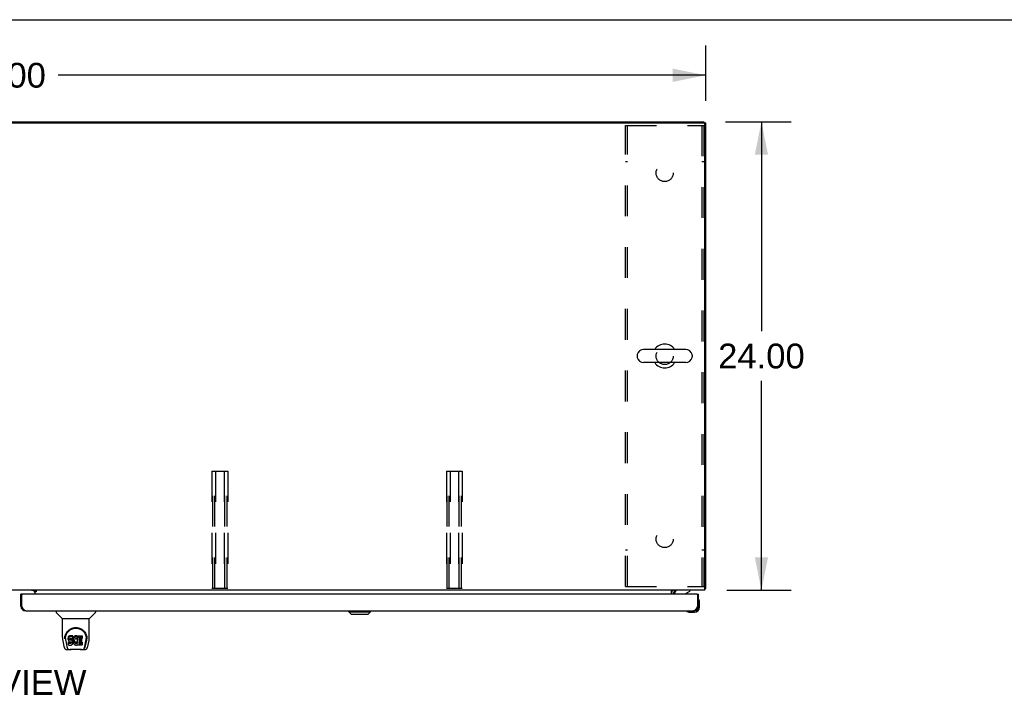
# Model space of a CAD drawing. Header units: inches. Extents: x 0 to 287, y 0 to 186.
# Tile 19 of 22: x 92 to 142, y 151 to 186. Entities that reach past the tile are written whole.
import ezdxf

# ---------------------------------------------------------------- set-up
doc = ezdxf.new("R2010")
doc.units = ezdxf.units.IN
doc.header["$LTSCALE"] = 15.81
doc.header["$MEASUREMENT"] = 0
doc.linetypes.add('HIDDEN', pattern=[0.2, 0.1, -0.1])
doc.layers.get('0').update_dxf_attribs({"linetype": 'CONTINUOUS'})
for name, color, linetype in [('02___PRT_ALL_AXES', 7, 'CONTINUOUS'), ('DEFAULT_2', 8, 'HIDDEN'), ('DIMENSIONS', 7, 'CONTINUOUS')]:
    doc.layers.add(name, color=color, linetype=linetype)
doc.styles.get("Standard").update_dxf_attribs({"font": 'arial.ttf'})
doc.dimstyles.new('DIMSTYLE_1', dxfattribs={"dimtxt": 1.268182, "dimasz": 1.690909, "dimexe": 0.09, "dimexo": 0.07, "dimgap": 0.0375, "dimtad": 0, "dimtih": 1, "dimtoh": 1, "dimzin": 4, "dimdsep": 46, "dimtxsty": 'Standard', "dimblk": '_FILLED', "dimblk1": '_FILLED', "dimblk2": '_FILLED', "dimcen": 0.09, "dimazin": 1, "dimtfac": 1, "dimtdec": 3, "dimtofl": 0, "dimtmove": 0, "dimatfit": 3, "dimldrblk": '_FILLED', "dimfxl": 1, "dimtolj": 1, "dimtzin": 4, "dimarcsym": 0})

# ---------------------------------------------------------------- blocks, each defined once
blk = doc.blocks.new('_FILLED')
at = {"color": 0, "linetype": 'ByBlock'}
blk.add_solid([(0, 0), (-1, 0.2), (-1, -0.2)], dxfattribs=at)
blk = doc.blocks.new('*D1')
at = {"layer": 'DIMENSIONS', "color": 2, "linetype": 'Continuous'}
for p, q in [((55.183, 181.73), (55.183, 184.676)), ((127.183, 181.844), (127.183, 184.676)), ((55.183, 183.154), (88.333, 183.154)), ((127.183, 183.154), (94.032, 183.154))]:
    blk.add_line(p, q, dxfattribs=at)
at = {"layer": 'DIMENSIONS', "color": 2, "linetype": 'Continuous', "xscale": 1.6909090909, "yscale": 1.6909090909, "zscale": 1.6909090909, "rotation": 180}
blk.add_blockref('_FILLED', (55.183, 183.154), dxfattribs=at)
at = {"layer": 'DIMENSIONS', "color": 2, "linetype": 'Continuous', "xscale": 1.6909090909, "yscale": 1.6909090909, "zscale": 1.6909090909}
blk.add_blockref('_FILLED', (127.183, 183.154), dxfattribs=at)
at = {"layer": 'DIMENSIONS', "color": 2, "linetype": 'Continuous', "insert": (91.183, 183.788), "char_height": 1.2682, "width": 4.43156, "attachment_point": 2, "line_spacing_factor": 0.9}
blk.add_mtext('72.00', dxfattribs=at)
blk = doc.blocks.new('*D19')
at = {"layer": 'DIMENSIONS', "color": 2, "linetype": 'Continuous'}
for p, q in [((128.2, 180.775), (131.554, 180.775)), ((130.032, 180.775), (130.032, 170.043)), ((130.032, 156.775), (130.032, 167.507)), ((128.254, 156.775), (131.554, 156.775))]:
    blk.add_line(p, q, dxfattribs=at)
at = {"layer": 'DIMENSIONS', "color": 2, "linetype": 'Continuous', "xscale": 1.6909090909, "yscale": 1.6909090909, "zscale": 1.6909090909}
for p, rotation in [((130.032, 180.775), 90), ((130.032, 156.775), 270)]:
    blk.add_blockref('_FILLED', p, dxfattribs=dict(at, rotation=rotation))
at = {"layer": 'DIMENSIONS', "color": 2, "linetype": 'Continuous', "insert": (130.032, 169.409), "char_height": 1.2682, "width": 4.43156, "attachment_point": 2, "line_spacing_factor": 0.9}
blk.add_mtext('24.00', dxfattribs=at)

msp = doc.modelspace()

# ---------------------------------------------------------------- linework, layer by layer
at = {"color": 7, "linetype": 'Continuous'}
for p, q in [((0, 186), (287.455, 186)), ((55.287, 180.775), (127.079, 180.775)), ((127.079, 180.775), (127.079, 180.723)), ((127.079, 180.723), (127.183, 180.723)), ((126.159, 169.109), (123.999, 169.109)), ((123.669, 168.813), (123.669, 168.737)), ((126.159, 168.441), (123.999, 168.441)), ((126.489, 168.813), (126.489, 168.737)), ((126.366, 156.775), (126.366, 156.736)), ((127.131, 156.879), (127.183, 156.879)), ((92.182, 156.571), (92.12, 156.571)), ((92.757, 156.764), (92.821, 156.7)), ((92.897, 156.74), (92.829, 156.74)), ((92.829, 156.695), (92.829, 156.74)), ((125.541, 156.774), (125.575, 156.739)), ((125.579, 156.736), (125.579, 156.736)), ((125.579, 156.571), (125.579, 156.618)), ((126.127, 156.598), (126.366, 156.736)), ((126.746, 156.571), (126.808, 156.571)), ((126.823, 156.305), (126.821, 156.312)), ((92.12, 155.963), (92.162, 155.963)), ((126.808, 155.963), (126.766, 155.963)), ((126.808, 155.92), (126.808, 155.963)), ((126.868, 156.176), (126.865, 156.214)), ((126.868, 155.92), (126.868, 156.176)), ((93.929, 155.717), (93.929, 155.655)), ((94.238, 155.329), (93.94, 155.627)), ((94.244, 155.323), (95.622, 155.323)), ((94.244, 154.351), (94.244, 155.323)), ((95.622, 154.352), (95.622, 155.323)), ((95.627, 155.329), (95.925, 155.627)), ((95.936, 155.717), (95.936, 155.655)), ((108.912, 155.678), (108.912, 155.717)), ((108.912, 155.678), (110.016, 155.678)), ((109.03, 155.559), (108.912, 155.678)), ((108.913, 155.678), (108.913, 155.717)), ((109.031, 155.559), (108.913, 155.678)), ((109.03, 155.559), (109.897, 155.559)), ((109.897, 155.559), (110.016, 155.678)), ((110.016, 155.678), (110.016, 155.717)), ((126.213, 155.704), (126.219, 155.702)), ((126.31, 155.66), (126.348, 155.657)), ((126.348, 155.657), (126.605, 155.657)), ((126.561, 155.717), (126.605, 155.717)), ((94.369, 154.382), (94.368, 154.319)), ((94.406, 154.31), (94.406, 154.286)), ((94.548, 154.355), (94.546, 154.331)), ((94.546, 154.264), (94.546, 154.331)), ((94.548, 154.288), (94.546, 154.264)), ((94.546, 154.264), (94.547, 154.24)), ((94.553, 154.378), (94.548, 154.355)), ((94.548, 154.288), (94.548, 154.355)), ((94.553, 154.311), (94.548, 154.288)), ((94.563, 154.401), (94.553, 154.378)), ((94.553, 154.311), (94.553, 154.378)), ((94.563, 154.334), (94.553, 154.311)), ((94.576, 154.42), (94.563, 154.401)), ((94.563, 154.334), (94.563, 154.401)), ((94.576, 154.354), (94.563, 154.334)), ((94.585, 154.428), (94.576, 154.42)), ((94.576, 154.354), (94.576, 154.42)), ((94.585, 154.362), (94.576, 154.354)), ((94.594, 154.435), (94.585, 154.428)), ((94.585, 154.362), (94.585, 154.428)), ((94.594, 154.368), (94.585, 154.362)), ((94.616, 154.445), (94.594, 154.435)), ((94.594, 154.368), (94.594, 154.435)), ((94.616, 154.378), (94.594, 154.368)), ((94.639, 154.452), (94.616, 154.445)), ((94.616, 154.378), (94.616, 154.445)), ((94.639, 154.385), (94.616, 154.378)), ((94.618, 154.268), (94.62, 154.283)), ((94.618, 154.245), (94.618, 154.268)), ((94.618, 154.253), (94.618, 154.268)), ((94.62, 154.283), (94.623, 154.289)), ((94.62, 154.238), (94.62, 154.283)), ((94.623, 154.289), (94.629, 154.294)), ((94.625, 154.232), (94.625, 154.291)), ((94.629, 154.294), (94.643, 154.299)), ((94.631, 154.294), (94.631, 154.295)), ((94.646, 154.29), (94.631, 154.294)), ((94.631, 154.228), (94.631, 154.294)), ((94.779, 154.452), (94.639, 154.452)), ((94.639, 154.385), (94.639, 154.452)), ((94.779, 154.385), (94.639, 154.385)), ((94.643, 154.299), (94.658, 154.3)), ((94.67, 154.291), (94.646, 154.29)), ((94.646, 154.224), (94.646, 154.29)), ((94.658, 154.3), (94.771, 154.3)), ((94.694, 154.29), (94.67, 154.291)), ((94.67, 154.224), (94.67, 154.291)), ((94.717, 154.285), (94.694, 154.29)), ((94.694, 154.223), (94.694, 154.29)), ((94.728, 154.28), (94.717, 154.285)), ((94.717, 154.218), (94.717, 154.285)), ((94.738, 154.273), (94.728, 154.28)), ((94.728, 154.213), (94.728, 154.28)), ((94.755, 154.256), (94.738, 154.273)), ((94.738, 154.206), (94.738, 154.273)), ((94.768, 154.236), (94.755, 154.256)), ((94.755, 154.189), (94.755, 154.256)), ((94.771, 154.3), (94.777, 154.3)), ((94.777, 154.3), (94.779, 154.306)), ((94.781, 154.409), (94.779, 154.452)), ((94.779, 154.385), (94.779, 154.452)), ((94.781, 154.342), (94.779, 154.385)), ((94.779, 154.306), (94.78, 154.319)), ((94.783, 154.288), (94.779, 154.244)), ((94.78, 154.319), (94.781, 154.342)), ((94.781, 154.342), (94.781, 154.409)), ((94.787, 154.31), (94.783, 154.288)), ((94.783, 154.221), (94.783, 154.288)), ((94.793, 154.331), (94.787, 154.31)), ((94.787, 154.243), (94.787, 154.31)), ((94.793, 154.265), (94.787, 154.243)), ((94.802, 154.352), (94.793, 154.331)), ((94.793, 154.265), (94.793, 154.331)), ((94.802, 154.285), (94.793, 154.265)), ((94.813, 154.371), (94.802, 154.352)), ((94.802, 154.285), (94.802, 154.352)), ((94.813, 154.305), (94.802, 154.285)), ((94.826, 154.39), (94.813, 154.371)), ((94.813, 154.305), (94.813, 154.371)), ((94.826, 154.323), (94.813, 154.305)), ((94.84, 154.406), (94.826, 154.39)), ((94.826, 154.323), (94.826, 154.39)), ((94.84, 154.34), (94.826, 154.323)), ((94.857, 154.422), (94.84, 154.406)), ((94.84, 154.34), (94.84, 154.406)), ((94.857, 154.355), (94.84, 154.34)), ((94.875, 154.435), (94.857, 154.422)), ((94.857, 154.355), (94.857, 154.422)), ((94.875, 154.368), (94.857, 154.355)), ((94.876, 154.267), (94.862, 154.244)), ((94.895, 154.443), (94.875, 154.435)), ((94.875, 154.368), (94.875, 154.435)), ((94.895, 154.377), (94.875, 154.368)), ((94.884, 154.277), (94.876, 154.267)), ((94.895, 154.285), (94.884, 154.277)), ((94.917, 154.448), (94.895, 154.443)), ((94.895, 154.377), (94.895, 154.443)), ((94.917, 154.382), (94.895, 154.377)), ((94.92, 154.295), (94.895, 154.285)), ((94.939, 154.451), (94.917, 154.448)), ((94.917, 154.382), (94.917, 154.448)), ((94.939, 154.384), (94.917, 154.382)), ((94.932, 154.299), (94.92, 154.295)), ((94.946, 154.298), (94.932, 154.299)), ((94.939, 154.451), (94.962, 154.45)), ((94.939, 154.384), (94.939, 154.451)), ((94.962, 154.383), (94.939, 154.384)), ((94.959, 154.295), (94.946, 154.298)), ((94.971, 154.29), (94.959, 154.295)), ((94.973, 154.448), (94.962, 154.45)), ((94.962, 154.383), (94.962, 154.45)), ((94.973, 154.382), (94.962, 154.383)), ((94.983, 154.445), (94.973, 154.448)), ((94.973, 154.382), (94.973, 154.448)), ((94.983, 154.378), (94.973, 154.382)), ((95.004, 154.361), (94.977, 154.293)), ((95.002, 154.433), (94.983, 154.445)), ((94.983, 154.378), (94.983, 154.445)), ((95.002, 154.366), (94.983, 154.378)), ((95.002, 154.433), (95.002, 154.366)), ((95.004, 154.429), (95.004, 154.363)), ((95.012, 154.45), (95.249, 154.45)), ((95.012, 154.058), (95.012, 154.45)), ((95.012, 154.383), (95.249, 154.383)), ((95.082, 154.295), (95.082, 154.228)), ((95.249, 154.3), (95.087, 154.3)), ((95.087, 154.29), (95.218, 154.29)), ((95.223, 154.286), (95.223, 154.146)), ((95.254, 154.445), (95.254, 154.304)), ((95.496, 154.382), (95.497, 154.319)), ((95.503, 154.296), (95.503, 154.297)), ((94.259, 154.208), (94.324, 153.903)), ((94.415, 154.188), (94.472, 153.896)), ((94.49, 153.827), (94.482, 153.827)), ((94.488, 153.831), (94.492, 153.822)), ((94.492, 153.821), (94.492, 153.822)), ((94.547, 154.24), (94.551, 154.217)), ((94.549, 153.979), (94.549, 154.12)), ((94.551, 154.217), (94.559, 154.195)), ((94.613, 154.058), (94.553, 154.058)), ((94.613, 154.125), (94.554, 154.125)), ((94.554, 154.058), (94.554, 154.125)), ((94.554, 153.974), (94.698, 153.974)), ((94.559, 154.195), (94.572, 154.175)), ((94.572, 154.175), (94.589, 154.157)), ((94.589, 154.157), (94.609, 154.144)), ((94.609, 154.144), (94.62, 154.14)), ((94.674, 154.126), (94.613, 154.125)), ((94.613, 154.058), (94.613, 154.125)), ((94.674, 154.059), (94.613, 154.058)), ((94.618, 154.245), (94.618, 154.253)), ((94.62, 154.238), (94.618, 154.245)), ((94.625, 154.232), (94.62, 154.238)), ((94.62, 154.14), (94.631, 154.138)), ((94.631, 154.228), (94.625, 154.232)), ((94.646, 154.224), (94.631, 154.228)), ((94.631, 154.138), (94.679, 154.137)), ((94.67, 154.224), (94.646, 154.224)), ((94.694, 154.223), (94.67, 154.224)), ((94.689, 154.127), (94.674, 154.126)), ((94.674, 154.059), (94.674, 154.126)), ((94.689, 154.06), (94.674, 154.059)), ((94.679, 154.137), (94.686, 154.137)), ((94.686, 154.137), (94.693, 154.134)), ((94.695, 154.13), (94.689, 154.127)), ((94.689, 154.06), (94.689, 154.127)), ((94.695, 154.063), (94.689, 154.06)), ((94.693, 154.134), (94.699, 154.13)), ((94.717, 154.218), (94.694, 154.223)), ((94.697, 154.132), (94.695, 154.13)), ((94.695, 154.063), (94.695, 154.13)), ((94.701, 154.069), (94.695, 154.063)), ((94.698, 153.974), (94.71, 153.975)), ((94.699, 154.13), (94.704, 154.124)), ((94.701, 154.069), (94.701, 154.128)), ((94.71, 154.081), (94.701, 154.069)), ((94.704, 154.124), (94.711, 154.11)), ((94.71, 154.081), (94.71, 154.112)), ((94.713, 154.088), (94.71, 154.081)), ((94.71, 153.975), (94.721, 153.979)), ((94.711, 154.11), (94.713, 154.095)), ((94.713, 154.088), (94.713, 154.1)), ((94.713, 154.095), (94.713, 154.088)), ((94.728, 154.213), (94.717, 154.218)), ((94.721, 153.979), (94.741, 153.993)), ((94.738, 154.206), (94.728, 154.213)), ((94.755, 154.189), (94.738, 154.206)), ((94.741, 153.993), (94.758, 154.01)), ((94.768, 154.169), (94.755, 154.189)), ((94.758, 154.01), (94.764, 154.02)), ((94.764, 154.02), (94.77, 154.031)), ((94.778, 154.214), (94.768, 154.236)), ((94.768, 154.169), (94.768, 154.236)), ((94.778, 154.147), (94.768, 154.169)), ((94.77, 154.031), (94.778, 154.053)), ((94.779, 154.21), (94.778, 154.214)), ((94.778, 154.147), (94.778, 154.214)), ((94.784, 154.124), (94.778, 154.147)), ((94.778, 154.053), (94.785, 154.076)), ((94.779, 154.177), (94.779, 154.244)), ((94.783, 154.221), (94.779, 154.177)), ((94.779, 154.177), (94.78, 154.155)), ((94.78, 154.155), (94.783, 154.132)), ((94.787, 154.243), (94.783, 154.221)), ((94.783, 154.132), (94.787, 154.111)), ((94.786, 154.1), (94.784, 154.124)), ((94.785, 154.076), (94.786, 154.1)), ((94.786, 154.1), (94.786, 154.115)), ((94.787, 154.111), (94.794, 154.09)), ((94.794, 154.09), (94.816, 154.05)), ((94.816, 154.05), (94.828, 154.032)), ((94.828, 154.032), (94.843, 154.015)), ((94.843, 154.015), (94.859, 154)), ((94.849, 154.192), (94.848, 154.166)), ((94.848, 154.166), (94.849, 154.152)), ((94.852, 154.219), (94.849, 154.192)), ((94.849, 154.152), (94.849, 154.192)), ((94.849, 154.152), (94.852, 154.14)), ((94.851, 154.212), (94.852, 154.206)), ((94.856, 154.232), (94.852, 154.219)), ((94.852, 154.206), (94.863, 154.182)), ((94.852, 154.14), (94.852, 154.206)), ((94.852, 154.14), (94.863, 154.115)), ((94.862, 154.244), (94.856, 154.232)), ((94.859, 154), (94.877, 153.986)), ((94.863, 154.182), (94.876, 154.158)), ((94.863, 154.115), (94.863, 154.182)), ((94.863, 154.115), (94.876, 154.092)), ((94.876, 154.158), (94.885, 154.148)), ((94.876, 154.092), (94.876, 154.158)), ((94.876, 154.092), (94.885, 154.082)), ((94.877, 153.986), (94.887, 153.981)), ((94.885, 154.148), (94.895, 154.139)), ((94.885, 154.082), (94.885, 154.148)), ((94.885, 154.082), (94.895, 154.073)), ((94.887, 153.981), (94.897, 153.978)), ((94.895, 154.139), (94.906, 154.132)), ((94.895, 154.073), (94.895, 154.139)), ((94.895, 154.073), (94.906, 154.065)), ((94.897, 153.978), (94.919, 153.972)), ((94.906, 154.132), (94.918, 154.127)), ((94.906, 154.065), (94.906, 154.132)), ((94.906, 154.065), (94.918, 154.06)), ((94.918, 154.127), (94.932, 154.125)), ((94.918, 154.06), (94.918, 154.127)), ((94.918, 154.06), (94.932, 154.058)), ((94.919, 153.972), (94.941, 153.97)), ((94.932, 154.125), (94.945, 154.124)), ((94.932, 154.058), (94.932, 154.125)), ((94.932, 154.058), (94.945, 154.058)), ((94.941, 153.97), (94.963, 153.973)), ((94.945, 154.124), (94.958, 154.126)), ((94.945, 154.058), (94.945, 154.124)), ((94.945, 154.058), (94.958, 154.06)), ((94.958, 154.126), (94.971, 154.13)), ((94.958, 154.06), (94.958, 154.126)), ((94.958, 154.06), (94.971, 154.064)), ((94.963, 153.973), (94.985, 153.979)), ((94.971, 154.13), (94.983, 154.136)), ((94.971, 154.064), (94.971, 154.13)), ((94.971, 154.064), (94.983, 154.069)), ((94.983, 154.136), (94.994, 154.143)), ((94.983, 154.069), (94.983, 154.136)), ((94.983, 154.069), (94.994, 154.077)), ((94.985, 153.979), (95.003, 153.991)), ((94.994, 154.143), (94.994, 154.077)), ((95, 154.142), (95.012, 154.125)), ((95, 154.075), (95.012, 154.058)), ((95.003, 153.991), (95.004, 153.991)), ((95.014, 153.991), (95.004, 153.991)), ((95.014, 153.978), (95.014, 153.991)), ((95.25, 153.974), (95.019, 153.974)), ((95.084, 154.137), (95.084, 154.059)), ((95.087, 154.223), (95.218, 154.223)), ((95.218, 154.141), (95.088, 154.141)), ((95.088, 154.122), (95.25, 154.122)), ((95.088, 154.055), (95.25, 154.055)), ((95.254, 154.117), (95.254, 153.978)), ((95.373, 153.821), (95.374, 153.822)), ((95.374, 153.822), (95.377, 153.831)), ((95.383, 153.827), (95.375, 153.827)), ((95.393, 153.896), (95.45, 154.185)), ((95.434, 153.931), (95.487, 154.201)), ((95.45, 154.185), (95.45, 154.189)), ((95.541, 153.903), (95.606, 154.208)), ((94.448, 153.748), (94.649, 153.748)), ((94.534, 153.748), (94.528, 153.748)), ((94.534, 153.748), (94.533, 153.748)), ((95.226, 153.737), (94.639, 153.737)), ((95.216, 153.748), (95.417, 153.748)), ((95.332, 153.748), (95.331, 153.748))]:
    msp.add_line(p, q, dxfattribs=at)
at = {"color": 3, "linetype": 'Continuous'}
for p, q in [((55.297, 180.723), (127.068, 180.723)), ((127.131, 156.775), (127.131, 180.66)), ((127.183, 156.879), (127.183, 180.723)), ((127.131, 156.775), (55.235, 156.775)), ((92.829, 156.745), (92.829, 156.775)), ((125.433, 156.571), (125.433, 156.775)), ((92.12, 155.963), (92.12, 156.571)), ((92.162, 155.963), (92.162, 156.551)), ((126.746, 156.571), (92.182, 156.571)), ((92.829, 156.764), (92.657, 156.764)), ((92.829, 156.745), (92.897, 156.745)), ((92.897, 156.695), (92.829, 156.695)), ((92.829, 156.695), (92.829, 156.571)), ((92.897, 156.745), (92.897, 156.695)), ((125.537, 156.632), (125.537, 156.571)), ((125.573, 156.743), (125.571, 156.745)), ((125.577, 156.737), (125.573, 156.743)), ((125.579, 156.736), (125.577, 156.737)), ((125.577, 156.737), (125.577, 156.737)), ((126.766, 156.551), (126.766, 155.963)), ((126.808, 155.963), (126.808, 156.571)), ((92.169, 155.95), (92.162, 155.963)), ((92.18, 155.93), (92.169, 155.95)), ((92.187, 155.917), (92.18, 155.93)), ((92.194, 155.904), (92.187, 155.917)), ((92.201, 155.891), (92.194, 155.904)), ((92.208, 155.878), (92.201, 155.891)), ((126.737, 155.91), (126.73, 155.898)), ((126.744, 155.924), (126.737, 155.91)), ((126.751, 155.937), (126.744, 155.924)), ((126.766, 155.963), (126.751, 155.937)), ((92.367, 155.717), (126.561, 155.717))]:
    msp.add_line(p, q, dxfattribs=at)
for points in [[(125.55, 156.769), (125.547, 156.771), (125.545, 156.773), (125.542, 156.774), (125.54, 156.774), (125.538, 156.775)], [(127.131, 156.859), (127.131, 156.859), (127.135, 156.86), (127.139, 156.861), (127.143, 156.862), (127.147, 156.863)], [(127.147, 156.863), (127.155, 156.865), (127.158, 156.865), (127.162, 156.866), (127.165, 156.867), (127.168, 156.868), (127.171, 156.869), (127.173, 156.869), (127.176, 156.87), (127.177, 156.871), (127.179, 156.872), (127.18, 156.874), (127.181, 156.875), (127.182, 156.876), (127.182, 156.877), (127.183, 156.879)], [(125.562, 156.757), (125.56, 156.76), (125.557, 156.762), (125.555, 156.765), (125.552, 156.767), (125.55, 156.769)], [(125.571, 156.745), (125.57, 156.747), (125.568, 156.75), (125.566, 156.752), (125.564, 156.755), (125.562, 156.757)], [(125.58, 156.735), (125.579, 156.735), (125.579, 156.735), (125.579, 156.735), (125.579, 156.736)], [(92.367, 155.717), (92.363, 155.717), (92.36, 155.717), (92.356, 155.718), (92.352, 155.718), (92.349, 155.719), (92.345, 155.72), (92.342, 155.721), (92.338, 155.723), (92.335, 155.724), (92.331, 155.726), (92.328, 155.728), (92.324, 155.73), (92.321, 155.732), (92.317, 155.734), (92.314, 155.737), (92.31, 155.74), (92.307, 155.743), (92.303, 155.746), (92.3, 155.749), (92.296, 155.752), (92.293, 155.756), (92.289, 155.759), (92.285, 155.763), (92.282, 155.767), (92.278, 155.771), (92.275, 155.776), (92.271, 155.78), (92.268, 155.784), (92.264, 155.789), (92.261, 155.794), (92.257, 155.799), (92.254, 155.804), (92.25, 155.809), (92.247, 155.814), (92.243, 155.82), (92.24, 155.825), (92.236, 155.831), (92.233, 155.836), (92.229, 155.842), (92.226, 155.848), (92.222, 155.854), (92.218, 155.86), (92.215, 155.866), (92.211, 155.872), (92.208, 155.878)], [(126.73, 155.898), (126.723, 155.885), (126.72, 155.878), (126.716, 155.872), (126.713, 155.866), (126.709, 155.86), (126.706, 155.854), (126.702, 155.848), (126.699, 155.842), (126.695, 155.836), (126.692, 155.831), (126.688, 155.825), (126.684, 155.82), (126.681, 155.814), (126.677, 155.809), (126.674, 155.804), (126.67, 155.799), (126.667, 155.794), (126.663, 155.789), (126.66, 155.784), (126.656, 155.78), (126.653, 155.776), (126.649, 155.771), (126.646, 155.767), (126.642, 155.763), (126.639, 155.759), (126.635, 155.756), (126.632, 155.752), (126.628, 155.749), (126.625, 155.746), (126.621, 155.743), (126.617, 155.74), (126.614, 155.737), (126.61, 155.734), (126.607, 155.732), (126.603, 155.73), (126.6, 155.728), (126.596, 155.726), (126.593, 155.724), (126.589, 155.723), (126.586, 155.721), (126.582, 155.72), (126.579, 155.719), (126.575, 155.718), (126.572, 155.718), (126.568, 155.717), (126.565, 155.717), (126.561, 155.717)]]:
    msp.add_lwpolyline(points, dxfattribs=at)
at = {"color": 7, "linetype": 'Continuous'}
for points in [[(94.362, 154.309), (94.364, 154.352), (94.372, 154.404), (94.384, 154.453), (94.399, 154.499), (94.417, 154.542), (94.439, 154.583), (94.463, 154.621), (94.49, 154.657), (94.52, 154.691), (94.552, 154.722), (94.586, 154.75), (94.623, 154.776), (94.662, 154.799), (94.703, 154.819), (94.746, 154.836), (94.791, 154.849), (94.836, 154.859), (94.883, 154.865), (94.931, 154.867), (94.978, 154.865), (95.025, 154.86), (95.071, 154.85), (95.115, 154.837), (95.159, 154.82), (95.2, 154.801), (95.239, 154.778), (95.276, 154.753), (95.31, 154.724), (95.342, 154.694), (95.372, 154.66), (95.399, 154.625), (95.424, 154.587), (95.446, 154.546), (95.465, 154.503), (95.48, 154.457), (95.492, 154.409), (95.5, 154.357), (95.503, 154.309)], [(94.406, 154.31), (94.406, 154.33), (94.407, 154.354), (94.41, 154.378), (94.414, 154.402), (94.419, 154.425), (94.424, 154.448), (94.431, 154.471), (94.439, 154.493), (94.447, 154.515), (94.457, 154.536), (94.467, 154.556), (94.478, 154.576), (94.489, 154.595), (94.502, 154.613), (94.514, 154.63), (94.528, 154.647), (94.541, 154.662), (94.555, 154.677), (94.57, 154.691), (94.584, 154.705), (94.599, 154.718), (94.614, 154.73), (94.63, 154.741), (94.646, 154.751), (94.661, 154.761), (94.677, 154.77), (94.693, 154.779)], [(94.693, 154.779), (94.709, 154.787), (94.725, 154.794), (94.741, 154.8), (94.757, 154.806), (94.772, 154.812), (94.788, 154.816), (94.804, 154.821), (94.82, 154.824), (94.836, 154.828), (94.852, 154.83), (94.868, 154.833), (94.884, 154.834), (94.9, 154.835), (94.916, 154.836), (94.932, 154.836), (94.948, 154.836), (94.964, 154.836), (94.98, 154.834), (94.996, 154.833), (95.012, 154.83), (95.028, 154.828), (95.043, 154.825), (95.059, 154.821), (95.075, 154.817), (95.091, 154.812), (95.107, 154.807), (95.123, 154.801), (95.139, 154.794), (95.155, 154.787)], [(95.155, 154.787), (95.171, 154.779), (95.187, 154.771), (95.203, 154.762), (95.219, 154.752), (95.234, 154.741), (95.25, 154.73), (95.265, 154.718), (95.28, 154.706), (95.295, 154.692), (95.309, 154.678), (95.323, 154.663), (95.337, 154.647), (95.35, 154.63), (95.363, 154.613), (95.376, 154.595), (95.387, 154.576), (95.398, 154.556), (95.408, 154.536), (95.418, 154.515), (95.426, 154.494), (95.434, 154.471), (95.441, 154.449), (95.447, 154.426), (95.451, 154.402), (95.455, 154.378), (95.458, 154.354), (95.459, 154.33), (95.459, 154.31)], [(94.244, 154.351), (94.244, 154.325), (94.247, 154.282), (94.253, 154.24), (94.259, 154.208)], [(94.362, 154.296), (94.362, 154.301), (94.362, 154.309)], [(94.406, 154.286), (94.406, 154.27), (94.408, 154.242), (94.411, 154.214), (94.415, 154.188)], [(95.45, 154.189), (95.451, 154.192), (95.452, 154.195), (95.452, 154.198), (95.453, 154.201), (95.453, 154.205), (95.454, 154.208), (95.454, 154.211), (95.455, 154.215), (95.455, 154.218), (95.456, 154.222), (95.456, 154.226), (95.456, 154.23), (95.457, 154.234), (95.457, 154.238), (95.458, 154.242), (95.458, 154.246), (95.458, 154.25), (95.459, 154.255), (95.459, 154.259), (95.459, 154.264), (95.459, 154.269), (95.459, 154.274), (95.459, 154.279), (95.459, 154.284), (95.459, 154.31)], [(95.503, 154.309), (95.503, 154.302), (95.503, 154.297)], [(95.606, 154.208), (95.612, 154.239), (95.618, 154.282), (95.621, 154.324), (95.622, 154.352)], [(94.324, 153.903), (94.327, 153.888), (94.333, 153.867), (94.339, 153.849), (94.345, 153.832), (94.351, 153.817), (94.359, 153.804), (94.367, 153.792), (94.377, 153.781), (94.387, 153.77), (94.4, 153.762), (94.414, 153.755), (94.428, 153.751), (94.444, 153.749), (94.448, 153.748)], [(94.472, 153.896), (94.474, 153.884), (94.478, 153.87), (94.481, 153.857), (94.484, 153.844), (94.488, 153.831)], [(94.492, 153.821), (94.497, 153.809), (94.503, 153.796), (94.51, 153.785), (94.516, 153.776), (94.524, 153.768), (94.532, 153.761), (94.541, 153.755), (94.551, 153.751), (94.561, 153.749), (94.568, 153.748)], [(94.553, 154.125), (94.553, 154.125), (94.553, 154.125), (94.552, 154.125), (94.552, 154.124), (94.551, 154.124), (94.551, 154.124), (94.551, 154.124), (94.55, 154.123), (94.55, 154.123), (94.55, 154.122), (94.549, 154.122), (94.549, 154.121), (94.549, 154.121), (94.549, 154.12)], [(94.553, 154.058), (94.553, 154.058), (94.553, 154.058), (94.552, 154.058), (94.552, 154.058), (94.551, 154.057), (94.551, 154.057), (94.551, 154.057), (94.55, 154.056), (94.55, 154.056), (94.55, 154.056), (94.549, 154.055), (94.549, 154.055), (94.549, 154.054), (94.549, 154.053)], [(94.649, 153.748), (94.67, 153.749), (94.692, 153.751), (94.715, 153.753), (94.74, 153.755), (94.766, 153.758), (94.792, 153.761), (94.82, 153.764), (94.848, 153.766), (94.877, 153.768), (94.906, 153.769), (94.935, 153.769), (94.964, 153.769), (94.993, 153.768), (95.022, 153.766), (95.05, 153.763), (95.077, 153.761), (95.103, 153.758), (95.128, 153.755), (95.152, 153.753), (95.175, 153.75), (95.196, 153.749), (95.216, 153.748)], [(94.649, 153.748), (94.671, 153.749), (94.698, 153.751), (94.725, 153.753), (94.782, 153.759)], [(94.782, 153.759), (94.811, 153.762), (94.841, 153.764), (94.871, 153.766), (94.902, 153.767), (94.932, 153.767), (94.963, 153.767), (94.993, 153.766), (95.023, 153.764), (95.053, 153.762), (95.082, 153.759), (95.139, 153.753)], [(95.139, 153.753), (95.167, 153.751), (95.194, 153.749), (95.216, 153.748)], [(95.297, 153.748), (95.305, 153.749), (95.315, 153.751), (95.324, 153.755), (95.333, 153.761), (95.341, 153.768), (95.349, 153.776), (95.355, 153.785), (95.362, 153.796), (95.368, 153.808), (95.373, 153.821)], [(95.377, 153.831), (95.381, 153.844), (95.384, 153.857), (95.388, 153.87), (95.391, 153.884), (95.393, 153.896)], [(95.417, 153.748), (95.432, 153.75), (95.445, 153.753), (95.458, 153.758), (95.469, 153.764), (95.48, 153.772), (95.489, 153.781), (95.498, 153.791), (95.505, 153.802), (95.512, 153.813), (95.518, 153.826), (95.523, 153.84), (95.529, 153.855), (95.534, 153.872), (95.539, 153.891), (95.541, 153.903)]]:
    msp.add_lwpolyline(points, dxfattribs=at)
at = {"color": 3, "linetype": 'Continuous'}
for centre, radius, start, end in [((127.068, 180.66), 0.0625, 0, 90), ((125.679, 156.632), 0.142, 90, 180), ((92.182, 156.551), 0.02, 90, 180), ((92.714, 156.66), 0.115, 0, 64.7498), ((126.746, 156.551), 0.02, 0, 90), ((92.367, 155.963), 0.246, 180, 270), ((126.561, 155.963), 0.246, 270, 360)]:
    msp.add_arc(centre, radius, start, end, dxfattribs=at)
at = {"color": 7, "linetype": 'Continuous'}
for centre, radius, start, end in [((125.079, 168.775), 0.61, 33.2138, 146.7862), ((123.999, 168.775), 0.334, 90, 167.5716), ((126.159, 168.775), 0.334, 12.4284, 90), ((123.826, 168.813), 0.157, 167.5716, 180), ((123.826, 168.737), 0.157, 180, 192.4284), ((123.999, 168.775), 0.334, 192.4284, 270), ((125.079, 168.775), 0.61, 213.2138, 326.7862), ((126.159, 168.775), 0.334, 270, 347.5716), ((126.332, 168.813), 0.157, 0, 12.4284), ((126.332, 168.737), 0.157, 347.5716, 360), ((125.679, 156.632), 0.246, 144.6738, 180), ((125.736, 156.618), 0.157, 90, 180), ((126.178, 156.511), 0.1, 120.092, 143.4532), ((126.823, 156.297), 0.015, 96.3796, 180), ((126.819, 156.297), 0.015, 30.8899, 83.6204), ((126.618, 156.176), 0.25, 0, 30.8899), ((126.605, 155.92), 0.263, 270, 360), ((126.605, 155.92), 0.203, 270, 360), ((93.968, 155.655), 0.0394, 180, 225), ((94.252, 155.343), 0.0197, 225, 270), ((95.613, 155.343), 0.0197, 270, 315), ((95.897, 155.655), 0.0394, 315, 360), ((126.228, 155.702), 0.015, 90, 173.6204), ((126.228, 155.705), 0.015, 186.3796, 239.1101), ((126.348, 155.907), 0.25, 239.1101, 270), ((94.639, 153.756), 0.0197, 203.607, 270), ((95.226, 153.756), 0.0197, 270, 336.393)]:
    msp.add_arc(centre, radius, start, end, dxfattribs=at)
for centre, major_axis, ratio, start_param, end_param in [((94.933, 154.309), (0, 0.565), 0.999848, 1.129542, 1.553352), ((94.973, 154.294), (0, 0.00448), 1, -3.557718, -1.937287), ((94.999, 154.429), (0.00448, 0), 1, 0.003891, 0.905353), ((94.999, 154.363), (0, 0.00448), 1, -1.566955, -0.665444), ((95.087, 154.295), (0.00448, 0), 1, 1.570796, 3.141593), ((95.087, 154.295), (0.00448, 0), 1, -3.141593, -1.570796), ((95.218, 154.286), (0, 0.00448), 1, -1.570796, 0), ((95.249, 154.445), (0.00448, 0), 1, 0, 1.570796), ((95.249, 154.379), (0.00448, 0), 1, 0, 1.570796), ((95.249, 154.304), (0.00448, 0), 1, -1.570796, 0), ((94.933, 154.309), (0, 0.565), 0.999848, 4.519536, 5.157611), ((94.554, 153.979), (0.00483, 0), 1, -3.141593, -1.570796), ((94.997, 154.14), (0, 0.00448), 1, 0, 0.651783), ((94.997, 154.073), (0, 0.00448), 1, 0, 0.651783), ((94.997, 154.14), (0.00448, 0), 1, 0.594971, 1.570796), ((94.997, 154.073), (0.00448, 0), 1, 0.594971, 1.570796), ((95.019, 153.978), (0, 0.00448), 1, 1.570796, 3.141593), ((95.087, 154.228), (0.00448, 0), 1, -3.141593, -1.570796), ((95.088, 154.137), (0.00448, 0), 1, 1.570796, 3.141593), ((95.088, 154.126), (0.00448, 0), 1, -3.141593, -1.570796), ((95.088, 154.059), (0.00448, 0), 1, -3.141593, -1.570796), ((95.218, 154.219), (0, 0.00448), 1, -1.570796, 0), ((95.218, 154.146), (0, 0.00448), 1, -3.141593, -1.570796), ((95.25, 154.117), (0, 0.00448), 1, -1.570796, 0), ((95.25, 154.05), (0, 0.00448), 1, -1.570796, 0), ((95.25, 153.978), (0, 0.00448), 1, -3.141593, -1.570796), ((95.376, 154.182), (-0.007, 0.354), 0.213027, -3.145575, -2.360177)]:
    msp.add_ellipse(centre, major_axis=major_axis, ratio=ratio, start_param=start_param, end_param=end_param, dxfattribs=at)
at = {"layer": '02___PRT_ALL_AXES', "color": 3, "linetype": 'Continuous'}
msp.add_line((92.657, 156.764), (92.657, 156.775), dxfattribs=at)
at = {"layer": '02___PRT_ALL_AXES', "color": 8, "linetype": 'HIDDEN'}
for centre in [(125.079, 178.15), (125.079, 168.775), (125.079, 159.4)]:
    msp.add_circle(centre, 0.438, dxfattribs=at)
at = {"layer": '02___PRT_ALL_AXES', "color": 7, "linetype": 'Continuous'}
for start, end in [(350.8498, 351.1102), (355.1015, 355.5324)]:
    msp.add_arc((126.605, 155.92), 0.263, start, end, dxfattribs=at)
at = {"layer": 'DEFAULT_2', "color": 8, "linetype": 'HIDDEN'}
for p, q in [((123.079, 180.587), (127.079, 180.587)), ((123.079, 156.962), (123.079, 180.587)), ((123.183, 156.962), (123.183, 180.587)), ((126.975, 180.587), (126.975, 156.962)), ((127.079, 180.587), (127.079, 156.962)), ((123.183, 178.712), (123.079, 178.712)), ((127.079, 178.712), (126.975, 178.712)), ((101.901, 162.879), (102.714, 162.879)), ((101.901, 162.879), (101.901, 156.879)), ((101.941, 156.879), (101.941, 162.879)), ((102.049, 156.879), (102.049, 162.879)), ((102.089, 162.879), (102.089, 156.879)), ((102.526, 162.879), (102.526, 156.879)), ((102.566, 156.879), (102.566, 162.879)), ((102.674, 156.879), (102.674, 162.879)), ((102.714, 162.879), (102.714, 156.879)), ((113.901, 162.879), (114.714, 162.879)), ((113.901, 162.879), (113.901, 156.879)), ((113.941, 156.879), (113.941, 162.879)), ((114.049, 156.879), (114.049, 162.879)), ((114.089, 162.879), (114.089, 156.879)), ((114.526, 162.879), (114.526, 156.879)), ((114.566, 156.879), (114.566, 162.879)), ((114.674, 156.879), (114.674, 162.879)), ((114.714, 162.879), (114.714, 156.879)), ((123.183, 158.837), (123.079, 158.837)), ((127.079, 158.837), (126.975, 158.837)), ((101.901, 156.879), (102.714, 156.879)), ((113.901, 156.879), (114.714, 156.879)), ((123.079, 156.962), (127.079, 156.962))]:
    msp.add_line(p, q, dxfattribs=at)

# ---------------------------------------------------------------- texts
at = {"layer": 'DIMENSIONS', "color": 2, "linetype": 'Continuous', "insert": (91.144, 152.688), "char_height": 1.2682, "width": 8.64155, "attachment_point": 2, "line_spacing_factor": 0.9}
msp.add_mtext('TOP VIEW', dxfattribs=at)

# ---------------------------------------------------------------- dimensions: what is measured, and where the dimension line sits
at = {"layer": 'DIMENSIONS', "color": 2, "linetype": 'Continuous'}
dim = msp.add_linear_dim(base=(127.183, 183.154), p1=(55.183, 184.746), p2=(127.183, 184.746), dimstyle='DIMSTYLE_1', dxfattribs=at)
dim.commit()
dim.dimension.update_dxf_attribs({"geometry": '*D1', "text_midpoint": (91.182, 183.147), "dimtype": 160})
dim = msp.add_linear_dim(base=(130.032, 180.775), p1=(128.184, 156.775), p2=(128.13, 180.775), angle=90, dimstyle='DIMSTYLE_1', dxfattribs=at)
dim.commit()
dim.dimension.update_dxf_attribs({"geometry": '*D19', "text_midpoint": (130.015, 168.768), "dimtype": 160})

doc.saveas('drawing.dxf')
